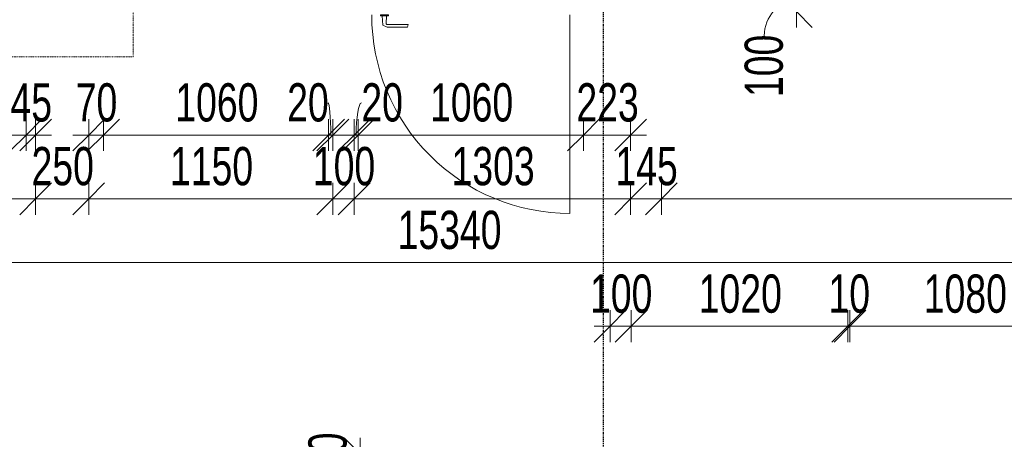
# Model space of a CAD drawing. Header units: millimetres. Extents: x -80560 to 110805, y -11020 to 52719.
# Tile 118 of 145: x 59145 to 63782, y 37637 to 39612. Entities that reach past the tile are written whole.
import ezdxf

# ---------------------------------------------------------------- set-up
doc = ezdxf.new("R2010")
doc.units = ezdxf.units.MM
doc.linetypes.add('CENTER2', pattern=[20, 8, -4, 4, -4])
doc.linetypes.add('DASHDOT2', pattern=[8, 4, -2, 0, -2])
for name, color, linetype, lineweight in [('A-ANNO-DIMS', 211, 'Continuous', 9), ('A-ANNO-DIMS-100', 211, 'Continuous', 9), ('A-DETL-GENF', 92, 'Continuous', 18), ('A-DOOR', 31, 'Continuous', 18), ('S-GRID', 1, 'Continuous', 9)]:
    doc.layers.add(name, color=color, linetype=linetype, lineweight=lineweight)
doc.styles.add('Arial_5', font='arial.ttf', dxfattribs={"width": 0.7, "height": 180})
doc.dimstyles.new('n3o_1_8', dxfattribs={"dimscale": 304.8, "dimtxt": 183.646692, "dimasz": 0.492126, "dimexe": 0.246063, "dimexo": 0.0625, "dimgap": 0.032808, "dimtad": 1, "dimdec": 0, "dimdsep": 46, "dimtxsty": 'Arial_5', "dimblk1": 'OBLIQUE', "dimblk2": 'OBLIQUE', "dimsah": 1, "dimcen": 0.09, "dimdle": 0.246063, "dimazin": 0, "dimtfac": 1, "dimtdec": 4, "dimtix": 1, "dimtmove": 0, "dimatfit": 3, "dimfxl": 0.246063, "dimfxlon": 1, "dimtvp": 1, "dimtolj": 1, "dimtzin": 0, "dimarcsym": 2})
doc.dimstyles.new('n3o_1_8_1', dxfattribs={"dimscale": 304.8, "dimtxt": 183.646692, "dimasz": 0.492126, "dimexe": 0.246063, "dimexo": 0.0625, "dimgap": 0.032808, "dimtad": 1, "dimdec": 0, "dimdsep": 46, "dimtxsty": 'Arial_5', "dimblk1": 'OBLIQUE', "dimblk2": 'OBLIQUE', "dimsah": 1, "dimcen": 0.09, "dimdle": 0.246063, "dimazin": 0, "dimtfac": 1, "dimtdec": 4, "dimtix": 1, "dimtmove": 1, "dimatfit": 3, "dimfxl": 0.246063, "dimfxlon": 1, "dimtvp": 1, "dimtolj": 1, "dimtzin": 0, "dimarcsym": 2})
doc.dimstyles.new('n3o_1_8_3', dxfattribs={"dimscale": 304.8, "dimtxt": 183.646692, "dimasz": 0.492126, "dimexe": 0.246063, "dimexo": 0.0625, "dimgap": 0.032808, "dimtad": 1, "dimdec": 0, "dimdsep": 46, "dimtxsty": 'Arial_5', "dimblk1": 'OBLIQUE', "dimblk2": 'OBLIQUE', "dimsah": 1, "dimcen": 0.09, "dimdle": 0.246063, "dimazin": 0, "dimtfac": 1, "dimtdec": 4, "dimtix": 1, "dimtmove": 0, "dimatfit": 3, "dimfxl": 0.246063, "dimfxlon": 1, "dimtvp": 1, "dimtolj": 1, "dimtzin": 0, "dimarcsym": 2})

# ---------------------------------------------------------------- blocks, each defined once
blk = doc.blocks.new('30_n3o_beslag_deurkruk_met_schild - std-V215-DO_03 derde verdieping')
at = {"layer": 'A-DOOR'}
for p, q in [((18.5, 0), (-18.5, 0)), ((-18.5, 0), (-18.5, -5)), ((18.5, -5), (18.5, 0)), ((-18.5, -5), (18.5, -5)), ((-7.8, -48.4), (-10, -5)), ((10, -5), (8.3, -39.7)), ((13.3, -45), (111, -45)), ((111, -45), (108, -58)), ((12.7, -58), (-7.8, -48.4)), ((108, -58), (12.7, -58))]:
    blk.add_line(p, q, dxfattribs=at)
at = {"layer": 'A-DOOR', "flags": 128}
blk.add_lwpolyline([(8.3, -39.7), (8.6, -41.7), (9.6, -43.4), (11.3, -44.6), (13.3, -45)], dxfattribs=at)
blk = doc.blocks.new('00_n3o_symbool_swingangle - std-31756284-DO_03 derde verdieping')
at = {"layer": 'A-DOOR'}
blk.add_line((-415, 10), (-415, 944), dxfattribs=at)
blk.add_arc((-415, 10), 934, 360, 90, dxfattribs=at)
blk = doc.blocks.new('01_n3o_symbool_lijn_met_tekst - brandwerend_B60-31157561-DO_03 derde verdieping')
at = {"layer": 'A-DETL-GENF', "color": 3, "linetype": 'DASHDOT2'}
blk.add_line((0, 0), (3510, 0), dxfattribs=at)
blk = doc.blocks.new('01_n3o_symbool_lijn_met_tekst - brandwerend_B60-31157512-DO_03 derde verdieping')
at = {"layer": 'A-DETL-GENF', "color": 3, "linetype": 'DASHDOT2'}
blk.add_line((0, 0), (8362.5, 0), dxfattribs=at)
blk = doc.blocks.new('DIMBLOCK209-DO_03 derde verdieping')
at = {"layer": 'A-ANNO-DIMS-100'}
for p, q in [((56619.8, 38769.3), (56694.8, 38844.3)), ((56619.8, 38844.3), (56619.8, 38694.3)), ((56619.8, 38769.3), (56619.8, 38844.3)), ((59219.8, 38769.3), (59294.8, 38844.3)), ((59219.8, 38844.3), (59219.8, 38694.3)), ((59219.8, 38769.3), (59219.8, 38844.3)), ((56619.8, 38769.3), (56544.8, 38694.3)), ((56619.8, 38769.3), (59219.8, 38769.3)), ((59219.8, 38769.3), (59144.8, 38694.3))]:
    blk.add_line(p, q, dxfattribs=at)
at = {"layer": 'A-ANNO-DIMS-100', "color": 0, "insert": (57727.7, 39013), "char_height": 180, "width": 461.094, "attachment_point": 1, "line_spacing_factor": 0.941778, "style": 'Arial_5'}
blk.add_mtext('2600', dxfattribs=at)
blk = doc.blocks.new('_Oblique')
at = {"color": 0, "linetype": 'ByBlock', "lineweight": -2}
blk.add_line((-0.5, -0.5), (0.5, 0.5), dxfattribs=at)
blk = doc.blocks.new('DIMBLOCK210-DO_03 derde verdieping')
at = {"layer": 'A-ANNO-DIMS-100'}
for p, q in [((59219.8, 38769.3), (59294.8, 38844.3)), ((59219.8, 38844.3), (59219.8, 38694.3)), ((59219.8, 38769.3), (59219.8, 38844.3)), ((59469.8, 38769.3), (59544.8, 38844.3)), ((59469.8, 38844.3), (59469.8, 38694.3)), ((59469.8, 38769.3), (59469.8, 38844.3)), ((59219.8, 38769.3), (59144.8, 38694.3)), ((59219.8, 38769.3), (59469.8, 38769.3)), ((59469.8, 38769.3), (59394.8, 38694.3))]:
    blk.add_line(p, q, dxfattribs=at)
at = {"layer": 'A-ANNO-DIMS-100', "color": 0, "insert": (59200.7, 39013), "char_height": 180, "width": 345.821, "attachment_point": 1, "line_spacing_factor": 0.941778, "style": 'Arial_5'}
blk.add_mtext('250', dxfattribs=at)
blk = doc.blocks.new('DIMBLOCK211-DO_03 derde verdieping')
at = {"layer": 'A-ANNO-DIMS-100'}
for p, q in [((59469.8, 38769.3), (59544.8, 38844.3)), ((59469.8, 38844.3), (59469.8, 38694.3)), ((59469.8, 38769.3), (59469.8, 38844.3)), ((60619.8, 38769.3), (60694.8, 38844.3)), ((60619.8, 38844.3), (60619.8, 38694.3)), ((60619.8, 38769.3), (60619.8, 38844.3)), ((59469.8, 38769.3), (59394.8, 38694.3)), ((59469.8, 38769.3), (60619.8, 38769.3)), ((60619.8, 38769.3), (60544.8, 38694.3))]:
    blk.add_line(p, q, dxfattribs=at)
at = {"layer": 'A-ANNO-DIMS-100', "color": 0, "insert": (59852.7, 39013), "char_height": 180, "width": 461.094, "attachment_point": 1, "line_spacing_factor": 0.941778, "style": 'Arial_5'}
blk.add_mtext('1150', dxfattribs=at)
blk = doc.blocks.new('DIMBLOCK212-DO_03 derde verdieping')
at = {"layer": 'A-ANNO-DIMS-100'}
for p, q in [((60619.8, 38769.3), (60694.8, 38844.3)), ((60619.8, 38844.3), (60619.8, 38694.3)), ((60619.8, 38769.3), (60619.8, 38844.3)), ((60719.8, 38769.3), (60794.8, 38844.3)), ((60719.8, 38844.3), (60719.8, 38694.3)), ((60719.8, 38769.3), (60719.8, 38844.3)), ((60619.8, 38769.3), (60544.8, 38694.3)), ((60619.8, 38769.3), (60719.8, 38769.3)), ((60719.8, 38769.3), (60644.8, 38694.3))]:
    blk.add_line(p, q, dxfattribs=at)
at = {"layer": 'A-ANNO-DIMS-100', "color": 0, "insert": (60525.7, 39013), "char_height": 180, "width": 345.821, "attachment_point": 1, "line_spacing_factor": 0.941778, "style": 'Arial_5'}
blk.add_mtext('100', dxfattribs=at)
blk = doc.blocks.new('DIMBLOCK213-DO_03 derde verdieping')
at = {"layer": 'A-ANNO-DIMS-100'}
for p, q in [((60719.8, 38769.3), (60794.8, 38844.3)), ((60719.8, 38844.3), (60719.8, 38694.3)), ((60719.8, 38769.3), (60719.8, 38844.3)), ((62022.3, 38769.3), (62097.3, 38844.3)), ((62022.3, 38844.3), (62022.3, 38694.3)), ((62022.3, 38769.3), (62022.3, 38844.3)), ((60719.8, 38769.3), (60644.8, 38694.3)), ((60719.8, 38769.3), (62022.3, 38769.3)), ((62022.3, 38769.3), (61947.3, 38694.3))]:
    blk.add_line(p, q, dxfattribs=at)
at = {"layer": 'A-ANNO-DIMS-100', "color": 0, "insert": (61178.9, 39013), "char_height": 180, "width": 461.094, "attachment_point": 1, "line_spacing_factor": 0.941778, "style": 'Arial_5'}
blk.add_mtext('1303', dxfattribs=at)
blk = doc.blocks.new('DIMBLOCK214-DO_03 derde verdieping')
at = {"layer": 'A-ANNO-DIMS-100'}
for p, q in [((62022.3, 38769.3), (62097.3, 38844.3)), ((62022.3, 38844.3), (62022.3, 38694.3)), ((62022.3, 38769.3), (62022.3, 38844.3)), ((62167.3, 38769.3), (62242.3, 38844.3)), ((62167.3, 38844.3), (62167.3, 38694.3)), ((62167.3, 38769.3), (62167.3, 38844.3)), ((62022.3, 38769.3), (61947.3, 38694.3)), ((62022.3, 38769.3), (62167.3, 38769.3)), ((62167.3, 38769.3), (62092.3, 38694.3))]:
    blk.add_line(p, q, dxfattribs=at)
at = {"layer": 'A-ANNO-DIMS-100', "color": 0, "insert": (61950.7, 39013), "char_height": 180, "width": 345.821, "attachment_point": 1, "line_spacing_factor": 0.941778, "style": 'Arial_5'}
blk.add_mtext('145', dxfattribs=at)
blk = doc.blocks.new('DIMBLOCK215-DO_03 derde verdieping')
at = {"layer": 'A-ANNO-DIMS-100'}
for p, q in [((62167.3, 38769.3), (62242.3, 38844.3)), ((62167.3, 38844.3), (62167.3, 38694.3)), ((62167.3, 38769.3), (62167.3, 38844.3)), ((66644.8, 38769.3), (66719.8, 38844.3)), ((66644.8, 38844.3), (66644.8, 38694.3)), ((66644.8, 38769.3), (66644.8, 38844.3)), ((62167.3, 38769.3), (62092.3, 38694.3)), ((62167.3, 38769.3), (66644.8, 38769.3)), ((66644.8, 38769.3), (66569.8, 38694.3))]:
    blk.add_line(p, q, dxfattribs=at)
at = {"layer": 'A-ANNO-DIMS-100', "color": 0, "insert": (64213.9, 39013), "char_height": 180, "width": 461.094, "attachment_point": 1, "line_spacing_factor": 0.941778, "style": 'Arial_5'}
blk.add_mtext('4478', dxfattribs=at)
blk = doc.blocks.new('DIMBLOCK234-DO_03 derde verdieping')
at = {"layer": 'A-ANNO-DIMS-100'}
for p, q in [((53494.8, 38469.3), (53569.8, 38544.3)), ((53494.8, 38394.3), (53494.8, 38544.3)), ((68834.8, 38469.3), (68909.8, 38544.3)), ((68834.8, 38394.3), (68834.8, 38544.3)), ((53494.8, 38469.3), (53419.8, 38394.3)), ((53494.8, 38469.3), (68834.8, 38469.3)), ((53494.8, 38469.3), (53494.8, 38394.3)), ((68834.8, 38469.3), (68759.8, 38394.3)), ((68834.8, 38469.3), (68834.8, 38394.3))]:
    blk.add_line(p, q, dxfattribs=at)
at = {"layer": 'A-ANNO-DIMS-100', "color": 0, "insert": (60924.7, 38713), "char_height": 180, "width": 576.368, "attachment_point": 1, "line_spacing_factor": 0.941778, "style": 'Arial_5'}
blk.add_mtext('15340', dxfattribs=at)
blk = doc.blocks.new('DIMBLOCK347-DO_03 derde verdieping')
at = {"layer": 'A-ANNO-DIMS-100'}
for p, q in [((62803, 39750), (62728, 39825)), ((62728, 39750), (62878, 39750)), ((62803, 39750), (62728, 39750)), ((62803, 39575), (62803, 39750)), ((62803, 39750), (62878, 39675)), ((62803, 39650), (62728, 39725)), ((62728, 39650), (62878, 39650)), ((62803, 39650), (62728, 39650)), ((62803, 39650), (62878, 39575))]:
    blk.add_line(p, q, dxfattribs=at)
blk.add_ellipse((62803, 39536.1), major_axis=(0, 163.9), ratio=0.922811, start_param=0, end_param=1.570796, dxfattribs=at)
at = {"layer": 'A-ANNO-DIMS-100', "color": 0, "insert": (62559.3, 39247.9), "char_height": 180, "width": 345.821, "attachment_point": 1, "rotation": 90, "line_spacing_factor": 0.941778, "style": 'Arial_5'}
blk.add_mtext('100', dxfattribs=at)
blk = doc.blocks.new('DIMBLOCK400-DO_03 derde verdieping')
at = {"layer": 'A-ANNO-DIMS-100'}
for p, q in [((56639.8, 39069.3), (56714.8, 39144.3)), ((56639.8, 39144.3), (56639.8, 38994.3)), ((56639.8, 39069.3), (56639.8, 39144.3)), ((59174.8, 39069.3), (59249.8, 39144.3)), ((59174.8, 39144.3), (59174.8, 38994.3)), ((59174.8, 39069.3), (59174.8, 39144.3)), ((56639.8, 39069.3), (56564.8, 38994.3)), ((56639.8, 39069.3), (59174.8, 39069.3)), ((59174.8, 39069.3), (59099.8, 38994.3))]:
    blk.add_line(p, q, dxfattribs=at)
at = {"layer": 'A-ANNO-DIMS-100', "color": 0, "insert": (57715.2, 39313), "char_height": 180, "width": 461.094, "attachment_point": 1, "line_spacing_factor": 0.941778, "style": 'Arial_5'}
blk.add_mtext('2535', dxfattribs=at)
blk = doc.blocks.new('DIMBLOCK401-DO_03 derde verdieping')
at = {"layer": 'A-ANNO-DIMS-100'}
for p, q in [((59174.8, 39069.3), (59249.8, 39144.3)), ((59174.8, 39144.3), (59174.8, 38994.3)), ((59174.8, 39069.3), (59174.8, 39144.3)), ((59219.8, 39069.3), (59294.8, 39144.3)), ((59219.8, 39144.3), (59219.8, 38994.3)), ((59219.8, 39069.3), (59219.8, 39144.3)), ((59174.8, 39069.3), (59099.8, 38994.3)), ((59219.8, 39069.3), (59144.8, 38994.3)), ((59174.8, 39069.3), (59294.8, 39069.3))]:
    blk.add_line(p, q, dxfattribs=at)
at = {"layer": 'A-ANNO-DIMS-100', "color": 0, "insert": (59101.3, 39313), "char_height": 180, "width": 230.547, "attachment_point": 1, "line_spacing_factor": 0.941778, "style": 'Arial_5'}
blk.add_mtext('45', dxfattribs=at)
blk = doc.blocks.new('DIMBLOCK402-DO_03 derde verdieping')
at = {"layer": 'A-ANNO-DIMS-100'}
for p, q in [((59469.8, 39069.3), (59544.8, 39144.3)), ((59469.8, 39144.3), (59469.8, 38994.3)), ((59469.8, 39069.3), (59469.8, 39144.3)), ((59539.8, 39069.3), (59614.8, 39144.3)), ((59539.8, 39144.3), (59539.8, 38994.3)), ((59539.8, 39069.3), (59539.8, 39144.3)), ((59394.8, 39069.3), (59539.8, 39069.3)), ((59469.8, 39069.3), (59394.8, 38994.3)), ((59539.8, 39069.3), (59464.8, 38994.3))]:
    blk.add_line(p, q, dxfattribs=at)
at = {"layer": 'A-ANNO-DIMS-100', "color": 0, "insert": (59408.8, 39313), "char_height": 180, "width": 230.547, "attachment_point": 1, "line_spacing_factor": 0.941778, "style": 'Arial_5'}
blk.add_mtext('70', dxfattribs=at)
blk = doc.blocks.new('DIMBLOCK403-DO_03 derde verdieping')
at = {"layer": 'A-ANNO-DIMS-100'}
for p, q in [((59539.8, 39069.3), (59614.8, 39144.3)), ((59539.8, 39144.3), (59539.8, 38994.3)), ((59539.8, 39069.3), (59539.8, 39144.3)), ((60599.8, 39069.3), (60674.8, 39144.3)), ((60599.8, 39144.3), (60599.8, 38994.3)), ((60599.8, 39069.3), (60599.8, 39144.3)), ((59539.8, 39069.3), (59464.8, 38994.3)), ((59539.8, 39069.3), (60599.8, 39069.3)), ((60599.8, 39069.3), (60524.8, 38994.3))]:
    blk.add_line(p, q, dxfattribs=at)
at = {"layer": 'A-ANNO-DIMS-100', "color": 0, "insert": (59877.7, 39313), "char_height": 180, "width": 461.094, "attachment_point": 1, "line_spacing_factor": 0.941778, "style": 'Arial_5'}
blk.add_mtext('1060', dxfattribs=at)
blk = doc.blocks.new('DIMBLOCK404-DO_03 derde verdieping')
at = {"layer": 'A-ANNO-DIMS-100'}
for p, q in [((60599.8, 39069.3), (60674.8, 39144.3)), ((60599.8, 39144.3), (60599.8, 38994.3)), ((60599.8, 39069.3), (60599.8, 39144.3)), ((60619.8, 39069.3), (60694.8, 39144.3)), ((60619.8, 39144.3), (60619.8, 38994.3)), ((60619.8, 39069.3), (60619.8, 39144.3)), ((60599.8, 39069.3), (60524.8, 38994.3)), ((60619.8, 39069.3), (60544.8, 38994.3)), ((60599.8, 39069.3), (60694.8, 39069.3))]:
    blk.add_line(p, q, dxfattribs=at)
blk.add_ellipse((60596.7, 39069.3), major_axis=(0, 151.3), ratio=0.086673, start_param=4.712389, end_param=6.283185, dxfattribs=at)
at = {"layer": 'A-ANNO-DIMS-100', "color": 0, "insert": (60404.6, 39313), "char_height": 180, "width": 230.547, "attachment_point": 1, "line_spacing_factor": 0.941778, "style": 'Arial_5'}
blk.add_mtext('20', dxfattribs=at)
blk = doc.blocks.new('DIMBLOCK405-DO_03 derde verdieping')
at = {"layer": 'A-ANNO-DIMS-100'}
for p, q in [((60719.8, 39069.3), (60794.8, 39144.3)), ((60719.8, 39144.3), (60719.8, 38994.3)), ((60719.8, 39069.3), (60719.8, 39144.3)), ((60739.8, 39069.3), (60814.8, 39144.3)), ((60739.8, 39144.3), (60739.8, 38994.3)), ((60739.8, 39069.3), (60739.8, 39144.3)), ((60644.8, 39069.3), (60739.8, 39069.3)), ((60719.8, 39069.3), (60644.8, 38994.3)), ((60739.8, 39069.3), (60664.8, 38994.3))]:
    blk.add_line(p, q, dxfattribs=at)
blk.add_ellipse((60754.1, 39069.3), major_axis=(0, 151.3), ratio=0.16075, start_param=0, end_param=1.570796, dxfattribs=at)
at = {"layer": 'A-ANNO-DIMS-100', "color": 0, "insert": (60754.1, 39313), "char_height": 180, "width": 230.547, "attachment_point": 1, "line_spacing_factor": 0.941778, "style": 'Arial_5'}
blk.add_mtext('20', dxfattribs=at)
blk = doc.blocks.new('DIMBLOCK406-DO_03 derde verdieping')
at = {"layer": 'A-ANNO-DIMS-100'}
for p, q in [((60739.8, 39069.3), (60814.8, 39144.3)), ((60739.8, 39144.3), (60739.8, 38994.3)), ((60739.8, 39069.3), (60739.8, 39144.3)), ((61799.8, 39069.3), (61874.8, 39144.3)), ((61799.8, 39144.3), (61799.8, 38994.3)), ((61799.8, 39069.3), (61799.8, 39144.3)), ((60739.8, 39069.3), (60664.8, 38994.3)), ((60739.8, 39069.3), (61799.8, 39069.3)), ((61799.8, 39069.3), (61724.8, 38994.3))]:
    blk.add_line(p, q, dxfattribs=at)
at = {"layer": 'A-ANNO-DIMS-100', "color": 0, "insert": (61077.7, 39313), "char_height": 180, "width": 461.094, "attachment_point": 1, "line_spacing_factor": 0.941778, "style": 'Arial_5'}
blk.add_mtext('1060', dxfattribs=at)
blk = doc.blocks.new('DIMBLOCK407-DO_03 derde verdieping')
at = {"layer": 'A-ANNO-DIMS-100'}
for p, q in [((61799.8, 39069.3), (61874.8, 39144.3)), ((61799.8, 39144.3), (61799.8, 38994.3)), ((61799.8, 39069.3), (61799.8, 39144.3)), ((62022.3, 39069.3), (62097.3, 39144.3)), ((62022.3, 39144.3), (62022.3, 38994.3)), ((62022.3, 39069.3), (62022.3, 39144.3)), ((61799.8, 39069.3), (61724.8, 38994.3)), ((61799.8, 39069.3), (62097.3, 39069.3)), ((62022.3, 39069.3), (61947.3, 38994.3))]:
    blk.add_line(p, q, dxfattribs=at)
at = {"layer": 'A-ANNO-DIMS-100', "color": 0, "insert": (61767, 39313), "char_height": 180, "width": 345.821, "attachment_point": 1, "line_spacing_factor": 0.941778, "style": 'Arial_5'}
blk.add_mtext('223', dxfattribs=at)
blk = doc.blocks.new('DIMBLOCK546-DO_03 derde verdieping')
at = {"layer": 'A-ANNO-DIMS-100'}
for p, q in [((61925.3, 38169.3), (62000.3, 38244.3)), ((61925.3, 38094.3), (61925.3, 38244.3)), ((62025.3, 38169.3), (62100.3, 38244.3)), ((62025.3, 38244.3), (62025.3, 38094.3)), ((62025.3, 38169.3), (62025.3, 38244.3)), ((61850.3, 38169.3), (62025.3, 38169.3)), ((61925.3, 38169.3), (61850.3, 38094.3)), ((61925.3, 38169.3), (61925.3, 38094.3)), ((62025.3, 38169.3), (61950.3, 38094.3))]:
    blk.add_line(p, q, dxfattribs=at)
at = {"layer": 'A-ANNO-DIMS-100', "color": 0, "insert": (61831.2, 38413), "char_height": 180, "width": 345.821, "attachment_point": 1, "line_spacing_factor": 0.941778, "style": 'Arial_5'}
blk.add_mtext('100', dxfattribs=at)
blk = doc.blocks.new('DIMBLOCK547-DO_03 derde verdieping')
at = {"layer": 'A-ANNO-DIMS-100'}
for p, q in [((62025.3, 38169.3), (62100.3, 38244.3)), ((62025.3, 38244.3), (62025.3, 38094.3)), ((62025.3, 38169.3), (62025.3, 38244.3)), ((63045.3, 38169.3), (63120.3, 38244.3)), ((63045.3, 38244.3), (63045.3, 38094.3)), ((63045.3, 38169.3), (63045.3, 38244.3)), ((62025.3, 38169.3), (61950.3, 38094.3)), ((62025.3, 38169.3), (63045.3, 38169.3)), ((63045.3, 38169.3), (62970.3, 38094.3))]:
    blk.add_line(p, q, dxfattribs=at)
at = {"layer": 'A-ANNO-DIMS-100', "color": 0, "insert": (62343.2, 38413), "char_height": 180, "width": 461.094, "attachment_point": 1, "line_spacing_factor": 0.941778, "style": 'Arial_5'}
blk.add_mtext('1020', dxfattribs=at)
blk = doc.blocks.new('DIMBLOCK548-DO_03 derde verdieping')
at = {"layer": 'A-ANNO-DIMS-100'}
for p, q in [((63045.3, 38169.3), (63120.3, 38244.3)), ((63045.3, 38244.3), (63045.3, 38094.3)), ((63045.3, 38169.3), (63045.3, 38244.3)), ((63055.3, 38169.3), (63130.3, 38244.3)), ((63055.3, 38244.3), (63055.3, 38094.3)), ((63055.3, 38169.3), (63055.3, 38244.3)), ((63045.3, 38169.3), (62970.3, 38094.3)), ((63055.3, 38169.3), (62980.3, 38094.3)), ((63045.3, 38169.3), (63055.3, 38169.3))]:
    blk.add_line(p, q, dxfattribs=at)
at = {"layer": 'A-ANNO-DIMS-100', "color": 0, "insert": (62954.3, 38413), "char_height": 180, "width": 230.547, "attachment_point": 1, "line_spacing_factor": 0.941778, "style": 'Arial_5'}
blk.add_mtext('10', dxfattribs=at)
blk = doc.blocks.new('DIMBLOCK549-DO_03 derde verdieping')
at = {"layer": 'A-ANNO-DIMS-100'}
for p, q in [((63055.3, 38169.3), (63130.3, 38244.3)), ((63055.3, 38244.3), (63055.3, 38094.3)), ((63055.3, 38169.3), (63055.3, 38244.3)), ((64135.3, 38169.3), (64210.3, 38244.3)), ((64135.3, 38244.3), (64135.3, 38094.3)), ((64135.3, 38169.3), (64135.3, 38244.3)), ((63055.3, 38169.3), (62980.3, 38094.3)), ((63055.3, 38169.3), (64135.3, 38169.3)), ((64135.3, 38169.3), (64060.3, 38094.3))]:
    blk.add_line(p, q, dxfattribs=at)
at = {"layer": 'A-ANNO-DIMS-100', "color": 0, "insert": (63403.2, 38413), "char_height": 180, "width": 461.094, "attachment_point": 1, "line_spacing_factor": 0.941778, "style": 'Arial_5'}
blk.add_mtext('1080', dxfattribs=at)
blk = doc.blocks.new('DIMBLOCK563-DO_03 derde verdieping')
at = {"layer": 'A-ANNO-DIMS-100'}
for p, q in [((60748, 37569.5), (60673, 37644.5)), ((60748, 37469.5), (60748, 37644.5)), ((60823, 37569.5), (60673, 37569.5)), ((60748, 37569.5), (60823, 37494.5)), ((60748, 37569.5), (60823, 37569.5)), ((60748, 37469.5), (60673, 37544.5)), ((60823, 37469.5), (60673, 37469.5)), ((60748, 37469.5), (60823, 37394.5)), ((60748, 37469.5), (60823, 37469.5))]:
    blk.add_line(p, q, dxfattribs=at)
at = {"layer": 'A-ANNO-DIMS-100', "color": 0, "insert": (60504.4, 37375.4), "char_height": 180, "width": 345.821, "attachment_point": 1, "rotation": 90, "line_spacing_factor": 0.941778, "style": 'Arial_5'}
blk.add_mtext('100', dxfattribs=at)

msp = doc.modelspace()

# ---------------------------------------------------------------- linework, layer by layer
at = {"layer": 'S-GRID', "linetype": 'CENTER2', "lineweight": 25}
msp.add_line((61894.8, 4383.3), (61894.8, 52119.1), dxfattribs=at)

# ---------------------------------------------------------------- block references
at = {"layer": 'A-DETL-GENF', "color": 3, "linetype": 'DASHDOT2', "rotation": 269.9999999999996}
msp.add_blockref('01_n3o_symbool_lijn_met_tekst - brandwerend_B60-31157512-DO_03 derde verdieping', (59679.8, 47800), dxfattribs=at)
at = {"layer": 'A-DETL-GENF', "color": 3, "linetype": 'DASHDOT2'}
msp.add_blockref('01_n3o_symbool_lijn_met_tekst - brandwerend_B60-31157561-DO_03 derde verdieping', (56169.8, 39437.5), dxfattribs=at)
at = {"layer": 'A-DOOR', "rotation": 180}
msp.add_blockref('00_n3o_symbool_swingangle - std-31756284-DO_03 derde verdieping', (61321.8, 39644.5), dxfattribs=at)
at = {"layer": 'A-DOOR'}
msp.add_blockref('30_n3o_beslag_deurkruk_met_schild - std-V215-DO_03 derde verdieping', (60862.8, 39634.5), dxfattribs=at)

# ---------------------------------------------------------------- dimensions: what is measured, and where the dimension line sits
at = {"layer": 'A-ANNO-DIMS'}
dim = msp.add_linear_dim(base=(62803, 39750), p1=(62728, 39650), p2=(62728, 39750), angle=90, dimstyle='n3o_1_8_1', override={"dimpost": '<>', "dimfxl": 100}, dxfattribs=at)
dim.commit()
dim.dimension.update_dxf_attribs({"geometry": 'DIMBLOCK347-DO_03 derde verdieping', "text_midpoint": (62679.3, 39420.8), "dimtype": 160, "text_rotation": 90})
for base, p1, p2, dimstyle, override, picture, middle in [((59174.8, 39069.3), (56639.8, 39144.3), (59174.8, 39144.3), 'n3o_1_8_3', {"dimpost": '<>', "dimfxl": 2535}, 'DIMBLOCK400-DO_03 derde verdieping', (57907.3, 39171.3)), ((59219.8, 39069.3), (59174.8, 39144.3), (59219.8, 39144.3), 'n3o_1_8_3', {"dimpost": '<>', "dimfxl": 45}, 'DIMBLOCK401-DO_03 derde verdieping', (59197.3, 39170.9)), ((59539.8, 39069.3), (59469.8, 39144.3), (59539.8, 39144.3), 'n3o_1_8_3', {"dimpost": '<>', "dimfxl": 70}, 'DIMBLOCK402-DO_03 derde verdieping', (59504.8, 39171.2)), ((60599.8, 39069.3), (59539.8, 39144.3), (60599.8, 39144.3), 'n3o_1_8_3', {"dimpost": '<>', "dimfxl": 1060}, 'DIMBLOCK403-DO_03 derde verdieping', (60069.8, 39171.2)), ((61799.8, 39069.3), (60739.8, 39144.3), (61799.8, 39144.3), 'n3o_1_8_3', {"dimpost": '<>', "dimfxl": 1060}, 'DIMBLOCK406-DO_03 derde verdieping', (61269.8, 39171.2)), ((62022.3189632, 39069.3189021), (61799.8189632, 39144.3189021), (62022.3189632, 39144.3189021), 'n3o_1_8_3', {"dimpost": '<>', "dimfxl": 222.5}, 'DIMBLOCK407-DO_03 derde verdieping', (61911.0689632, 39171.2834319)), ((59219.8, 38769.3), (56619.8, 38844.3), (59219.8, 38844.3), 'n3o_1_8', {"dimpost": '<>', "dimfxl": 2600}, 'DIMBLOCK209-DO_03 derde verdieping', (57919.8, 38871.2)), ((59469.8, 38769.3), (59219.8, 38844.3), (59469.8, 38844.3), 'n3o_1_8', {"dimpost": '<>', "dimfxl": 250}, 'DIMBLOCK210-DO_03 derde verdieping', (59344.8, 38871.2)), ((60619.8, 38769.3), (59469.8, 38844.3), (60619.8, 38844.3), 'n3o_1_8', {"dimpost": '<>', "dimfxl": 1150}, 'DIMBLOCK211-DO_03 derde verdieping', (60044.8, 38871.2)), ((60719.8, 38769.3), (60619.8, 38844.3), (60719.8, 38844.3), 'n3o_1_8', {"dimpost": '<>', "dimfxl": 100}, 'DIMBLOCK212-DO_03 derde verdieping', (60669.8, 38871.2)), ((62022.3189632, 38769.3189021), (60719.8189632, 38844.3189021), (62022.3189632, 38844.3189021), 'n3o_1_8', {"dimpost": '<>', "dimfxl": 1302.5}, 'DIMBLOCK213-DO_03 derde verdieping', (61371.0689632, 38871.2834319)), ((62167.3, 38769.3), (62022.3, 38844.3), (62167.3, 38844.3), 'n3o_1_8', {"dimpost": '<>', "dimfxl": 145}, 'DIMBLOCK214-DO_03 derde verdieping', (62094.8, 38871.2)), ((66644.8189632, 38769.3189021), (62167.3189632, 38844.3189021), (66644.8189632, 38844.3189021), 'n3o_1_8', {"dimpost": '<>', "dimfxl": 4477.5}, 'DIMBLOCK215-DO_03 derde verdieping', (64406.0689632, 38871.2220404)), ((68834.8, 38469.3), (53494.8, 38394.3), (68834.8, 38394.3), 'n3o_1_8', {"dimpost": '<>', "dimfxl": 15340}, 'DIMBLOCK234-DO_03 derde verdieping', (61164.8, 38571.3)), ((62025.3, 38169.3), (61925.3, 38094.3), (62025.3, 38244.3), 'n3o_1_8_3', {"dimpost": '<>', "dimfxl": 180.277564}, 'DIMBLOCK546-DO_03 derde verdieping', (61975.3, 38271.2)), ((63045.3, 38169.3), (62025.3, 38244.3), (63045.3, 38244.3), 'n3o_1_8_3', {"dimpost": '<>', "dimfxl": 1020}, 'DIMBLOCK547-DO_03 derde verdieping', (62535.3, 38271.2)), ((63055.3, 38169.3), (63045.3, 38244.3), (63055.3, 38244.3), 'n3o_1_8_3', {"dimpost": '<>', "dimfxl": 10}, 'DIMBLOCK548-DO_03 derde verdieping', (63050.3, 38271.2)), ((64135.3, 38169.3), (63055.3, 38244.3), (64135.3, 38244.3), 'n3o_1_8_3', {"dimpost": '<>', "dimfxl": 1080}, 'DIMBLOCK549-DO_03 derde verdieping', (63595.3, 38271.2))]:
    dim = msp.add_linear_dim(base=base, p1=p1, p2=p2, dimstyle=dimstyle, override=override, dxfattribs=at)
    dim.commit()
    dim.dimension.update_dxf_attribs({"geometry": picture, "text_midpoint": middle})
for base, p1, p2, picture, middle in [((60619.8, 39069.3), (60599.8, 39144.3), (60619.8, 39144.3), 'DIMBLOCK404-DO_03 derde verdieping', (60519.9, 39193)), ((60739.8, 39069.3), (60719.8, 39144.3), (60739.8, 39144.3), 'DIMBLOCK405-DO_03 derde verdieping', (60869.4, 39193))]:
    dim = msp.add_linear_dim(base=base, p1=p1, p2=p2, dimstyle='n3o_1_8_1', override={"dimpost": '<>', "dimfxl": 20}, dxfattribs=at)
    dim.commit()
    dim.dimension.update_dxf_attribs({"geometry": picture, "text_midpoint": middle, "dimtype": 160})
dim = msp.add_linear_dim(base=(60748, 37569.5), p1=(60823, 37469.5), p2=(60823, 37569.5), angle=90, dimstyle='n3o_1_8_3', override={"dimpost": '<>', "dimfxl": 100}, dxfattribs=at)
dim.commit()
dim.dimension.update_dxf_attribs({"geometry": 'DIMBLOCK563-DO_03 derde verdieping', "text_midpoint": (60646.1, 37519.5)})

doc.saveas('drawing.dxf')
